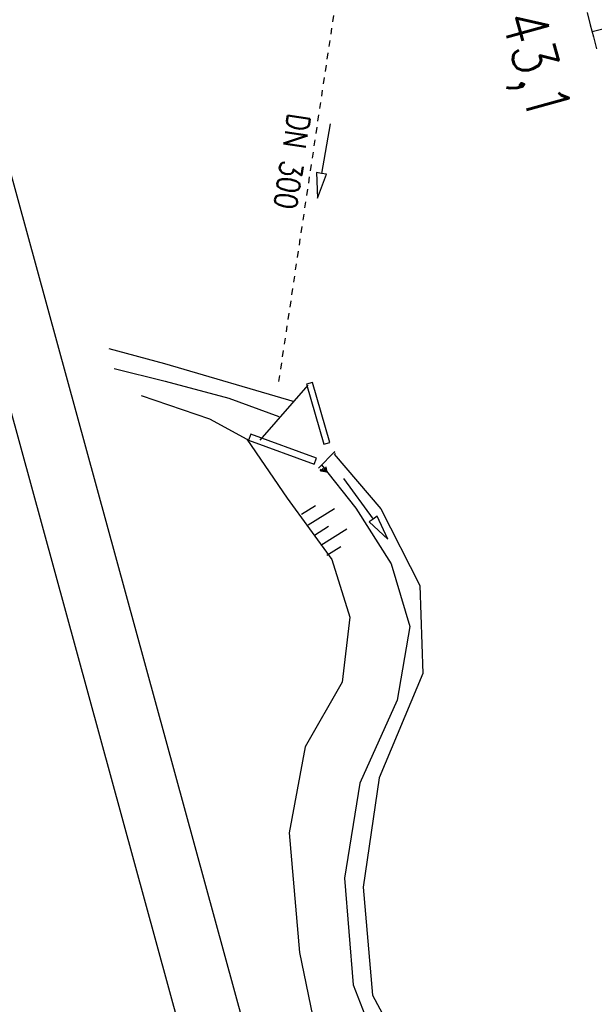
# Model space of a CAD drawing. Extents: x 447258 to 447844, y 441190 to 442763.
# Tile 45 of 123: x 447415 to 447461, y 441665 to 441744. Entities that reach past the tile are written whole.
import ezdxf

# ---------------------------------------------------------------- set-up
doc = ezdxf.new("R2010")
doc.units = 0
doc.header["$LTSCALE"] = 2
doc.header["$MEASUREMENT"] = 0
doc.linetypes.add('AUSGEZOGEN', pattern=[0])
doc.linetypes.add('STRICHLINIEX2', pattern=[0.5, 0.25, -0.25])
doc.layers.get('0').update_dxf_attribs({"linetype": 'AUSGEZOGEN'})
for name, color, linetype in [('DB-Bahnachse', 7, 'CONTINUOUS'), ('DB-Bemassung', 15, 'CONTINUOUS'), ('DB-Bestand', 8, 'CONTINUOUS'), ('DB-Wegboeschungen', 15, 'CONTINUOUS'), ('FBRTOP', 250, 'AUSGEZOGEN'), ('PFEILTOP', 200, 'AUSGEZOGEN'), ('Planeinteilung', 250, 'CONTINUOUS'), ('RAHMEN', 7, 'AUSGEZOGEN')]:
    doc.layers.add(name, color=color, linetype=linetype)
doc.styles.add('ROMANS', font='romans.shx', dxfattribs={"width": 0.8})

# ---------------------------------------------------------------- blocks, each defined once
blk = doc.blocks.new('PRIM_AC1_69')
at = {"layer": 'DB-Bestand', "color": 253, "linetype": 'Continuous'}
for points in [[(338.828, 238.665), (338.13, 241.029)], [(340.644, 239.202), (339.946, 241.565)], [(341.552, 239.47), (341.178, 240.734)], [(337.872, 238.383), (337.499, 239.647)], [(339.736, 238.933), (339.362, 240.198)]]:
    blk.add_lwpolyline(points, dxfattribs=at)
blk = doc.blocks.new('PRIM_A73_179')
at = {"layer": 'DB-Bestand', "color": 253, "linetype": 'Continuous'}
blk.add_lwpolyline([(335.178, 241.222), (334.756, 241.265), (334.769, 241.217), (335.144, 241.179), (335.116, 241.097), (334.786, 241.131), (334.802, 241.062), (335.08, 241.033), (335.05, 240.965), (334.818, 240.989), (334.834, 240.914), (335.018, 240.895), (334.979, 240.824), (334.853, 240.837), (334.87, 240.748), (334.943, 240.74)], dxfattribs=at)
blk = doc.blocks.new('1135297')
blk.add_line((0, 0), (1135, 0))
at = {"layer": 'RAHMEN'}
blk.add_line((25, 5), (950, 5), dxfattribs=at)

msp = doc.modelspace()

# ---------------------------------------------------------------- hatches: boundary and pattern name
at = {"layer": 'PFEILTOP'}
h = msp.add_hatch(dxfattribs=at)
h.set_pattern_fill('_USER', color=256, scale=1.5, angle=45, style=0, pattern_type=0)
h.set_pattern_definition([(329.237, (447424.7137, 441994.7568), (0.7672323, 1.2889355), [])])
edge = h.paths.add_edge_path()
edge.add_line((447554.689, 441513.768), (447547.504, 441545.104))
edge.add_line((447547.504, 441545.104), (447537.107, 441587.415))
edge.add_line((447537.107, 441587.415), (447530.255, 441607.806))
edge.add_line((447530.255, 441607.806), (447521.935, 441632.16))
edge.add_line((447521.935, 441632.16), (447521.172, 441636.995))
edge.add_line((447521.172, 441636.995), (447519.605, 441643.372))
edge.add_line((447519.605, 441643.372), (447515.335, 441649.099))
edge.add_line((447515.335, 441649.099), (447507.515, 441678.184))
edge.add_line((447507.515, 441678.184), (447498.583, 441711.54))
edge.add_line((447498.583, 441711.54), (447488.289, 441750.317))
edge.add_line((447488.289, 441750.317), (447482.131, 441773.305))
edge.add_line((447482.131, 441773.305), (447471.266, 441814.433))
edge.add_line((447471.266, 441814.433), (447463.339, 441844.985))
edge.add_line((447463.339, 441844.985), (447457.856, 441865.942))
edge.add_line((447457.856, 441865.942), (447449.55, 441897.966))
edge.add_line((447449.55, 441897.966), (447433.166, 441961.446))
edge.add_line((447433.166, 441961.446), (447421.147, 442008.815))
edge.add_line((447421.147, 442008.815), (447419.891, 442013.788))
edge.add_line((447553.909, 441513.59), (447546.726, 441544.92))
edge.add_line((447546.726, 441544.92), (447536.339, 441587.191))
edge.add_line((447536.339, 441587.191), (447529.497, 441607.55))
edge.add_line((447529.497, 441607.55), (447521.155, 441631.966))
edge.add_line((447521.155, 441631.966), (447520.388, 441636.837))
edge.add_line((447520.388, 441636.837), (447518.867, 441643.024))
edge.add_line((447518.867, 441643.024), (447514.603, 441648.743))
edge.add_line((447514.603, 441648.743), (447506.743, 441677.976))
edge.add_line((447506.743, 441677.976), (447497.811, 441711.334))
edge.add_line((447497.811, 441711.334), (447487.517, 441750.111))
edge.add_line((447487.517, 441750.111), (447481.357, 441773.099))
edge.add_line((447481.357, 441773.099), (447470.492, 441814.231))
edge.add_line((447470.492, 441814.231), (447462.565, 441844.783))
edge.add_line((447462.565, 441844.783), (447457.082, 441865.74))
edge.add_line((447457.082, 441865.74), (447448.776, 441897.766))
edge.add_line((447448.776, 441897.766), (447432.39, 441961.248))
edge.add_line((447432.39, 441961.248), (447420.371, 442008.619))
edge.add_line((447420.371, 442008.619), (447419.067, 442013.783))

# ---------------------------------------------------------------- linework, layer by layer
at = {"layer": 'DB-Bestand', "linetype": 'STRICHLINIEX2'}
msp.add_line((447435.848, 441714.888), (447441.649, 441753.525), dxfattribs=at)
at = {"layer": 'DB-Bestand', "linetype": 'Continuous'}
for p, q in [((447439.928, 441735.424), (447439.254, 441731.481)), ((447439.254, 441731.481), (447438.86, 441731.549)), ((447438.86, 441731.549), (447438.918, 441729.51)), ((447438.918, 441729.51), (447439.649, 441731.414)), ((447439.649, 441731.414), (447439.254, 441731.481)), ((447422.284, 441717.511), (447426.712, 441716.329)), ((447426.712, 441716.329), (447437.058, 441713.308)), ((447422.716, 441715.932), (447426.777, 441714.925)), ((447426.777, 441714.925), (447431.862, 441713.554)), ((447438.526, 441714.82), (447438.036, 441714.678)), ((447439.917, 441710.031), (447438.526, 441714.82)), ((447438.166, 441714.587), (447434.315, 441710.218)), ((447438.036, 441714.678), (447439.424, 441709.896)), ((447424.868, 441713.782), (447430.32, 441711.92)), ((447431.862, 441713.554), (447435.854, 441712.113)), ((447430.32, 441711.92), (447433.282, 441710.298)), ((447433.282, 441710.298), (447436.507, 441705.581)), ((447433.613, 441710.705), (447433.431, 441710.208)), ((447433.431, 441710.208), (447438.668, 441708.294)), ((447438.849, 441708.791), (447433.613, 441710.705)), ((447439.424, 441709.896), (447439.917, 441710.031)), ((447439, 441707.978), (447440.322, 441709.311)), ((447438.668, 441708.294), (447438.849, 441708.791)), ((447440.247, 441709.09), (447443.981, 441704.735)), ((447439.255, 441708.247), (447441.978, 441704.798)), ((447440.99, 441707.15), (447443.358, 441703.926)), ((447436.507, 441705.581), (447440.068, 441700.694)), ((447441.978, 441704.798), (447444.815, 441700.349)), ((447443.981, 441704.735), (447447.096, 441698.625)), ((447443.358, 441703.926), (447443.036, 441703.689)), ((447443.681, 441704.163), (447443.358, 441703.926)), ((447444.542, 441702.314), (447443.681, 441704.163)), ((447443.036, 441703.689), (447444.542, 441702.314)), ((447440.068, 441700.694), (447441.505, 441696.104)), ((447444.815, 441700.349), (447446.299, 441695.36)), ((447447.096, 441698.625), (447447.32, 441691.61)), ((447441.505, 441696.104), (447440.907, 441690.927)), ((447446.299, 441695.36), (447445.277, 441689.492)), ((447447.32, 441691.61), (447443.837, 441683.293)), ((447440.907, 441690.927), (447437.939, 441685.771)), ((447445.277, 441689.492), (447442.311, 441682.867)), ((447437.951, 441685.762), (447436.655, 441678.898)), ((447442.311, 441682.867), (447441.079, 441675.302)), ((447443.837, 441683.293), (447442.576, 441674.576)), ((447436.655, 441678.898), (447437.503, 441669.362)), ((447441.079, 441675.302), (447441.766, 441666.791)), ((447442.576, 441674.576), (447443.324, 441665.969)), ((447437.503, 441669.362), (447439.447, 441659.956)), ((447441.766, 441666.791), (447444.943, 441658.735)), ((447443.324, 441665.969), (447447.532, 441658.163))]:
    msp.add_line(p, q, dxfattribs=at)
at = {"layer": 'DB-Wegboeschungen', "linetype": 'Continuous'}
for p, q in [((447460.441, 441744.309), (447460.693, 441743.341)), ((447460.693, 441743.341), (447460.946, 441742.373)), ((447461.694, 441742.981), (447460.844, 441742.764)), ((447460.946, 441742.373), (447461.198, 441741.406))]:
    msp.add_line(p, q, dxfattribs=at)
at = {"layer": 'FBRTOP'}
msp.add_lwpolyline([(447621.839, 441538.198, 0.000001), (447626.135, 441528.445, 0.000001), (447630.882, 441517.668)], format="xyb", dxfattribs=at)

# ---------------------------------------------------------------- block references
at = {"layer": 'DB-Bemassung', "linetype": 'Continuous', "rotation": 285.306219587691}
for name in ['PRIM_A73_179', 'PRIM_AC1_69']:
    msp.add_blockref(name, (447118.54, 441967.263), dxfattribs=at)
at = {"layer": 'Planeinteilung', "linetype": 'Continuous', "rotation": 285.3280982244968}
msp.add_blockref('1135297', (447257.601, 442284.751), dxfattribs=at)

# ---------------------------------------------------------------- texts
at = {"layer": 'DB-Bahnachse', "linetype": 'Continuous', "style": 'ROMANS', "oblique": 360, "width": 0.8334}
msp.add_text('43,1', height=3.5, rotation=285.30622, dxfattribs=at).set_placement((447453.587, 441743.917))
at = {"layer": 'DB-Bestand', "linetype": 'Continuous', "style": 'ROMANS'}
for s, height, rotation, oblique, width, p in [('DN 300', 1.8, 261.30622, 360, 0.8334, (447436.587, 441736.357)), ('413.50', 0.01, 285.30622, 0, 0.9, (447437.304, 441713.598)), ('413.00', 0.01, 285.30622, 0, 0.9, (447440.304, 441709.198))]:
    msp.add_text(s, height=height, rotation=rotation, dxfattribs=dict(at, oblique=oblique, width=width)).set_placement(p)

doc.saveas('drawing.dxf')
